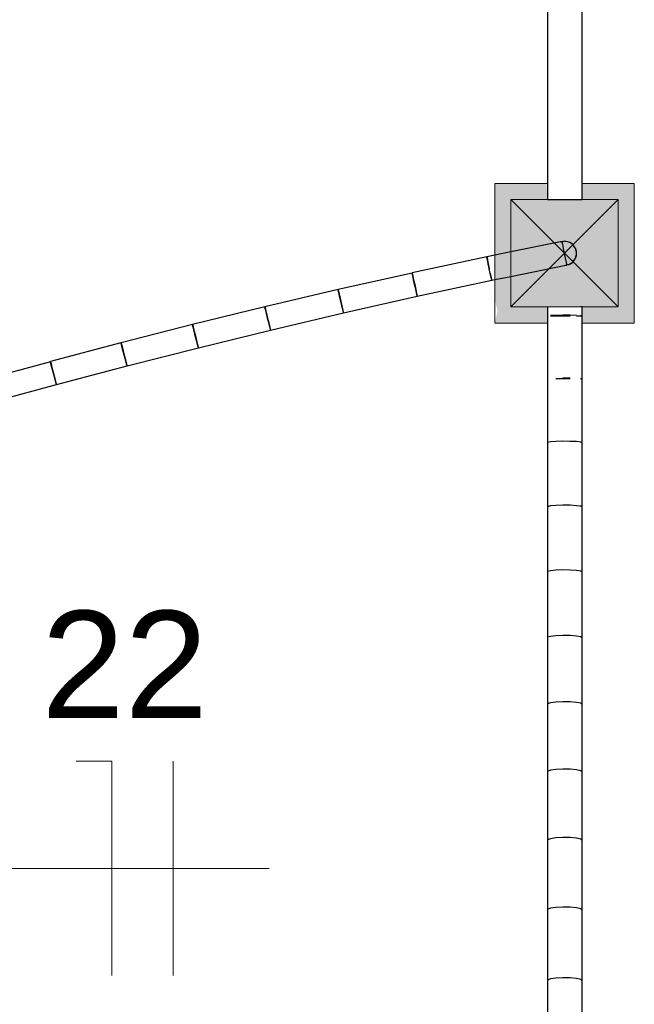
# Model space of a CAD drawing. Header units: millimetres. Extents: x 4480191 to 4481199, y -30324204 to -30323479.
# Tile 205 of 243: x 4480203.33 to 4480204.48, y -30323776.43 to -30323774.59. Entities that reach past the tile are written whole.
import ezdxf

# ---------------------------------------------------------------- set-up
doc = ezdxf.new("R2010")
doc.units = ezdxf.units.MM
doc.linetypes.add('NULL', pattern=[0])
for name, color, linetype, lineweight in [('Caixas de passagem', 134, 'Continuous', 5), ('Caixas de passagem - Hachuras', 174, 'Continuous', 5), ('EL-Caixa de passagem de fiação ARC', 9, 'Continuous', 18), ('EL-Condutos ARC (Teto)', 150, 'Continuous', 25), ('EL-Condutos QD (Direta)', 14, 'Continuous', 25), ('EL-Condutos QD (Teto)', 32, 'Continuous', 25), ('EL-Fios (Fase 3) ARC', 1, 'Continuous', 15), ('EL-Fios (Neutro) ARC', 5, 'Continuous', 15), ('EL-Textos fios ARC', 7, 'Continuous', 9)]:
    doc.layers.add(name, color=color, linetype=linetype, lineweight=lineweight)
doc.styles.add('ARIAL', font='arial.ttf')

msp = doc.modelspace()

# ---------------------------------------------------------------- hatches: boundary and pattern name
at = {"layer": 'Caixas de passagem - Hachuras', "linetype": 'Continuous'}
for points in [[(4480204.2457, -30323774.9298), (4480204.3457, -30323775.0298), (4480204.4457, -30323774.9298)], [(4480204.2457, -30323774.9298), (4480204.2457, -30323775.1298), (4480204.3457, -30323775.0298)], [(4480204.4457, -30323774.9298), (4480204.3457, -30323775.0298), (4480204.4457, -30323775.1298)], [(4480204.3457, -30323775.0298), (4480204.2457, -30323775.1298), (4480204.4457, -30323775.1298)]]:
    msp.add_hatch(color=174, dxfattribs=at).paths.add_polyline_path(points)
at = {"layer": 'EL-Caixa de passagem de fiação ARC', "linetype": 'Continuous'}
for points in [[(4480204.3135, -30323775.13), (4480204.2502, -30323775.1285), (4480204.2493, -30323775.1222), (4480204.2771, -30323775.1232), (4480204.3135, -30323774.9977), (4480204.2157, -30323774.8999), (4480204.2157, -30323775.1159), (4480204.2205, -30323775.1374), (4480204.2157, -30323775.1599), (4480204.3135, -30323775.1599)], [(4480204.3118, -30323774.8999), (4480204.2157, -30323774.8999), (4480204.2457, -30323774.9299), (4480204.3135, -30323774.9299)], [(4480204.3786, -30323774.9299), (4480204.4457, -30323774.9299), (4480204.4457, -30323775.1299), (4480204.4757, -30323775.1599), (4480204.4757, -30323774.8999), (4480204.3786, -30323774.8999)], [(4480204.3676, -30323775.0396), (4480204.3645, -30323775.0487), (4480204.2457, -30323775.0729), (4480204.2457, -30323775.1212), (4480204.2508, -30323775.1272), (4480204.3135, -30323775.0956), (4480204.3135, -30323775.0883), (4480204.3524, -30323775.063), (4480204.352, -30323775.0613), (4480204.3135, -30323775.0883), (4480204.3135, -30323775.0956), (4480204.2457, -30323775.1298), (4480204.4457, -30323775.1299), (4480204.4457, -30323774.9299), (4480204.2457, -30323774.9299), (4480204.3115, -30323774.9957), (4480204.3392, -30323775.0085), (4480204.3407, -30323775.0052), (4480204.3631, -30323775.0151)], [(4480204.3479, -30323775.0521), (4480204.3215, -30323775.0104), (4480204.3457, -30323775.0298), (4480204.2457, -30323774.9299), (4480204.2457, -30323775.0413), (4480204.2929, -30323775.0463)], [(4480204.3786, -30323775.0628), (4480204.3135, -30323774.9977), (4480204.3135, -30323775.1015)], [(4480204.3786, -30323775.1297), (4480204.3786, -30323775.1599), (4480204.4757, -30323775.1599), (4480204.4469, -30323775.1311), (4480204.397, -30323775.1286)]]:
    msp.add_hatch(color=254, dxfattribs=at).paths.add_polyline_path(points)

# ---------------------------------------------------------------- linework, layer by layer
at = {"layer": 'Caixas de passagem'}
for p, q in [((4480204.2457, -30323775.1298), (4480204.2457, -30323774.9298)), ((4480204.2457, -30323774.9298), (4480204.4457, -30323774.9298)), ((4480204.4457, -30323775.1298), (4480204.2457, -30323774.9298)), ((4480204.4457, -30323774.9298), (4480204.2457, -30323775.1298)), ((4480204.4457, -30323774.9298), (4480204.4457, -30323775.1298)), ((4480204.4457, -30323775.1298), (4480204.2457, -30323775.1298))]:
    msp.add_line(p, q, dxfattribs=at)
at = {"layer": 'EL-Caixa de passagem de fiação ARC'}
for p, q in [((4480204.2157, -30323774.8999), (4480204.2157, -30323775.1159)), ((4480204.234, -30323774.8999), (4480204.2157, -30323774.8999)), ((4480204.2457, -30323774.8999), (4480204.234, -30323774.8999)), ((4480204.3118, -30323774.8999), (4480204.2457, -30323774.8999)), ((4480204.3135, -30323774.8999), (4480204.3118, -30323774.8999)), ((4480204.4275, -30323774.8999), (4480204.3786, -30323774.8999)), ((4480204.4457, -30323774.8999), (4480204.4275, -30323774.8999)), ((4480204.4757, -30323774.8999), (4480204.4457, -30323774.8999)), ((4480204.4757, -30323774.9299), (4480204.4757, -30323774.8999)), ((4480204.2673, -30323774.9299), (4480204.2457, -30323774.9299)), ((4480204.2457, -30323774.9299), (4480204.2457, -30323774.9743)), ((4480204.3135, -30323774.9299), (4480204.2673, -30323774.9299)), ((4480204.3252, -30323774.9299), (4480204.3135, -30323774.9299)), ((4480204.3676, -30323774.9299), (4480204.3252, -30323774.9299)), ((4480204.3786, -30323774.9299), (4480204.3676, -30323774.9299)), ((4480204.4141, -30323774.9299), (4480204.3786, -30323774.9299)), ((4480204.4457, -30323774.9299), (4480204.4141, -30323774.9299)), ((4480204.4457, -30323774.9693), (4480204.4457, -30323774.9299)), ((4480204.4757, -30323774.9423), (4480204.4757, -30323774.9299)), ((4480204.4757, -30323774.9806), (4480204.4757, -30323774.9423)), ((4480204.2457, -30323774.9743), (4480204.2457, -30323775.0184)), ((4480204.4457, -30323774.9867), (4480204.4457, -30323774.9693)), ((4480204.4457, -30323774.9973), (4480204.4457, -30323774.9867)), ((4480204.4757, -30323774.9941), (4480204.4757, -30323774.9806)), ((4480204.4457, -30323775.0092), (4480204.4457, -30323774.9973)), ((4480204.4457, -30323775.0204), (4480204.4457, -30323775.0092)), ((4480204.4757, -30323775.0106), (4480204.4757, -30323774.9941)), ((4480204.4757, -30323775.0491), (4480204.4757, -30323775.0106)), ((4480204.2457, -30323775.0184), (4480204.2457, -30323775.0413)), ((4480204.4457, -30323775.0393), (4480204.4457, -30323775.0204)), ((4480204.4457, -30323775.0624), (4480204.4457, -30323775.0393)), ((4480204.4457, -30323775.0703), (4480204.4457, -30323775.0624)), ((4480204.4757, -30323775.0656), (4480204.4757, -30323775.0491)), ((4480204.4757, -30323775.1174), (4480204.4757, -30323775.0656)), ((4480204.2457, -30323775.0729), (4480204.2457, -30323775.0854)), ((4480204.4457, -30323775.0904), (4480204.4457, -30323775.0703)), ((4480204.2457, -30323775.0854), (4480204.2457, -30323775.1212)), ((4480204.4457, -30323775.1299), (4480204.4457, -30323775.0904)), ((4480204.2157, -30323775.1159), (4480204.2157, -30323775.1192)), ((4480204.2157, -30323775.1192), (4480204.2157, -30323775.1266)), ((4480204.2457, -30323775.1212), (4480204.2457, -30323775.1271)), ((4480204.4757, -30323775.1299), (4480204.4757, -30323775.1174)), ((4480204.2157, -30323775.1266), (4480204.2157, -30323775.1283)), ((4480204.2157, -30323775.1283), (4480204.2157, -30323775.1309)), ((4480204.2157, -30323775.1309), (4480204.2157, -30323775.1328)), ((4480204.2157, -30323775.1328), (4480204.2157, -30323775.136)), ((4480204.2157, -30323775.136), (4480204.2157, -30323775.1372)), ((4480204.2157, -30323775.1372), (4480204.2157, -30323775.1433)), ((4480204.2457, -30323775.1271), (4480204.2457, -30323775.1285)), ((4480204.2457, -30323775.1285), (4480204.2457, -30323775.1293)), ((4480204.2457, -30323775.1293), (4480204.2457, -30323775.1298)), ((4480204.2457, -30323775.1298), (4480204.2457, -30323775.1299)), ((4480204.2457, -30323775.1299), (4480204.2972, -30323775.1299)), ((4480204.2972, -30323775.1299), (4480204.3104, -30323775.1299)), ((4480204.3104, -30323775.1299), (4480204.3135, -30323775.1299)), ((4480204.3135, -30323775.1299), (4480204.3252, -30323775.1299)), ((4480204.3252, -30323775.1299), (4480204.3659, -30323775.1299)), ((4480204.3659, -30323775.1299), (4480204.3676, -30323775.1299)), ((4480204.3676, -30323775.1299), (4480204.3786, -30323775.1299)), ((4480204.3786, -30323775.1299), (4480204.3853, -30323775.1299)), ((4480204.3853, -30323775.1299), (4480204.4091, -30323775.1299)), ((4480204.4091, -30323775.1299), (4480204.4142, -30323775.1299)), ((4480204.4142, -30323775.1299), (4480204.4457, -30323775.1299)), ((4480204.4757, -30323775.1599), (4480204.4757, -30323775.1299)), ((4480204.2157, -30323775.1433), (4480204.2157, -30323775.145)), ((4480204.2157, -30323775.145), (4480204.2157, -30323775.1478)), ((4480204.2157, -30323775.1478), (4480204.2157, -30323775.1495)), ((4480204.2157, -30323775.1495), (4480204.2157, -30323775.1495)), ((4480204.2157, -30323775.1495), (4480204.2157, -30323775.1553)), ((4480204.2157, -30323775.1553), (4480204.2157, -30323775.1599)), ((4480204.2157, -30323775.1599), (4480204.3135, -30323775.1599)), ((4480204.3786, -30323775.1599), (4480204.4757, -30323775.1599))]:
    msp.add_line(p, q, dxfattribs=at)
at = {"layer": 'EL-Condutos ARC (Teto)'}
for p, q in [((4480204.3383, -30323775.0086), (4480204.2457, -30323775.0274)), ((4480204.3413, -30323775.0083), (4480204.3373, -30323775.0092)), ((4480204.3412, -30323775.008), (4480204.3383, -30323775.0086)), ((4480204.3413, -30323775.0083), (4480204.3388, -30323775.0085)), ((4480204.3413, -30323775.0083), (4480204.3412, -30323775.008)), ((4480204.3419, -30323775.0082), (4480204.3413, -30323775.0083)), ((4480204.3413, -30323775.0083), (4480204.3413, -30323775.0083)), ((4480204.3414, -30323775.009), (4480204.3413, -30323775.0083)), ((4480204.3424, -30323775.0137), (4480204.3414, -30323775.009)), ((4480204.3457, -30323775.0075), (4480204.3419, -30323775.0082)), ((4480204.3468, -30323775.0077), (4480204.3457, -30323775.0075)), ((4480204.348, -30323775.0076), (4480204.3468, -30323775.0077)), ((4480204.3516, -30323775.0087), (4480204.3468, -30323775.0077)), ((4480204.3516, -30323775.0087), (4480204.348, -30323775.0076)), ((4480204.3535, -30323775.0092), (4480204.3516, -30323775.0087)), ((4480204.3542, -30323775.0092), (4480204.3535, -30323775.0092)), ((4480204.3555, -30323775.01), (4480204.3542, -30323775.0092)), ((4480204.3589, -30323775.0122), (4480204.3555, -30323775.01)), ((4480204.3569, -30323775.0104), (4480204.3555, -30323775.01)), ((4480204.3589, -30323775.0122), (4480204.3569, -30323775.0104)), ((4480204.2457, -30323775.0274), (4480204.2157, -30323775.0336)), ((4480204.3439, -30323775.0211), (4480204.3424, -30323775.0137)), ((4480204.3457, -30323775.03), (4480204.3439, -30323775.0211)), ((4480204.3615, -30323775.014), (4480204.3589, -30323775.0122)), ((4480204.3625, -30323775.0155), (4480204.3615, -30323775.014)), ((4480204.3648, -30323775.0189), (4480204.3625, -30323775.0155)), ((4480204.3638, -30323775.0167), (4480204.3625, -30323775.0155)), ((4480204.3648, -30323775.0189), (4480204.3638, -30323775.0167)), ((4480204.3664, -30323775.0213), (4480204.3648, -30323775.0189)), ((4480204.3668, -30323775.0234), (4480204.3664, -30323775.0213)), ((4480204.3676, -30323775.0274), (4480204.3668, -30323775.0234)), ((4480204.3676, -30323775.0252), (4480204.3668, -30323775.0234)), ((4480204.3676, -30323775.0274), (4480204.3676, -30323775.0252)), ((4480204.3681, -30323775.0299), (4480204.3676, -30323775.0274)), ((4480204.2005, -30323775.0367), (4480204.0614, -30323775.0665)), ((4480204.2007, -30323775.0376), (4480204.2005, -30323775.0367)), ((4480204.2157, -30323775.0336), (4480204.2007, -30323775.0366)), ((4480204.2007, -30323775.0366), (4480204.201, -30323775.0376)), ((4480204.2017, -30323775.0421), (4480204.2007, -30323775.0376)), ((4480204.201, -30323775.0376), (4480204.2019, -30323775.0423)), ((4480204.2033, -30323775.0495), (4480204.2017, -30323775.0421)), ((4480204.2019, -30323775.0423), (4480204.2034, -30323775.0497)), ((4480204.3475, -30323775.039), (4480204.3457, -30323775.03)), ((4480204.349, -30323775.0463), (4480204.3475, -30323775.039)), ((4480204.3499, -30323775.0508), (4480204.349, -30323775.0463)), ((4480204.3555, -30323775.0497), (4480204.3589, -30323775.0475)), ((4480204.3569, -30323775.0492), (4480204.3589, -30323775.0475)), ((4480204.3589, -30323775.0475), (4480204.3615, -30323775.0457)), ((4480204.3615, -30323775.0457), (4480204.3625, -30323775.0441)), ((4480204.3625, -30323775.0441), (4480204.3648, -30323775.0408)), ((4480204.3625, -30323775.0441), (4480204.3638, -30323775.043)), ((4480204.3638, -30323775.043), (4480204.3648, -30323775.0408)), ((4480204.3648, -30323775.0408), (4480204.3664, -30323775.0384)), ((4480204.3664, -30323775.0384), (4480204.3668, -30323775.0363)), ((4480204.3668, -30323775.0363), (4480204.3676, -30323775.0323)), ((4480204.3668, -30323775.0363), (4480204.3676, -30323775.0345)), ((4480204.3676, -30323775.0323), (4480204.3681, -30323775.0299)), ((4480204.3676, -30323775.0345), (4480204.3676, -30323775.0323)), ((4480204.2052, -30323775.0584), (4480204.2033, -30323775.0495)), ((4480204.2034, -30323775.0497), (4480204.2052, -30323775.0586)), ((4480204.2052, -30323775.0587), (4480204.2052, -30323775.0584)), ((4480204.2052, -30323775.0586), (4480204.2052, -30323775.0587)), ((4480204.2052, -30323775.0587), (4480204.2053, -30323775.0588)), ((4480204.2071, -30323775.0673), (4480204.2052, -30323775.0587)), ((4480204.2457, -30323775.0729), (4480204.3479, -30323775.0521)), ((4480204.3468, -30323775.052), (4480204.35, -30323775.0513)), ((4480204.3468, -30323775.052), (4480204.348, -30323775.0521)), ((4480204.348, -30323775.0521), (4480204.3501, -30323775.0515)), ((4480204.3484, -30323775.052), (4480204.3501, -30323775.0517)), ((4480204.35, -30323775.0513), (4480204.3516, -30323775.051)), ((4480204.3501, -30323775.0515), (4480204.35, -30323775.0513)), ((4480204.3501, -30323775.0515), (4480204.3516, -30323775.051)), ((4480204.3501, -30323775.0517), (4480204.3501, -30323775.0515)), ((4480204.3516, -30323775.051), (4480204.3535, -30323775.0505)), ((4480204.3535, -30323775.0505), (4480204.3542, -30323775.0505)), ((4480204.3542, -30323775.0505), (4480204.3555, -30323775.0497)), ((4480204.3555, -30323775.0497), (4480204.3569, -30323775.0492)), ((4480204.0612, -30323775.0666), (4480203.9235, -30323775.0975)), ((4480204.0614, -30323775.0674), (4480204.0612, -30323775.0666)), ((4480204.0614, -30323775.0665), (4480204.0616, -30323775.0674)), ((4480204.0624, -30323775.0719), (4480204.0614, -30323775.0674)), ((4480204.0616, -30323775.0674), (4480204.0626, -30323775.072)), ((4480204.064, -30323775.0791), (4480204.0624, -30323775.0719)), ((4480204.0626, -30323775.072), (4480204.0641, -30323775.0793)), ((4480204.066, -30323775.088), (4480204.064, -30323775.0791)), ((4480204.0641, -30323775.0793), (4480204.0661, -30323775.0882)), ((4480204.071, -30323775.11), (4480204.2099, -30323775.0802)), ((4480204.207, -30323775.0675), (4480204.2085, -30323775.0749)), ((4480204.2087, -30323775.0747), (4480204.2071, -30323775.0673)), ((4480204.2085, -30323775.0749), (4480204.2095, -30323775.0794)), ((4480204.2097, -30323775.0793), (4480204.2087, -30323775.0747)), ((4480204.2095, -30323775.0794), (4480204.2096, -30323775.0802)), ((4480204.2099, -30323775.0802), (4480204.2097, -30323775.0793)), ((4480204.2099, -30323775.0802), (4480204.2157, -30323775.079)), ((4480204.2099, -30323775.0802), (4480204.2099, -30323775.0802)), ((4480204.2157, -30323775.079), (4480204.2457, -30323775.0729)), ((4480203.9232, -30323775.0976), (4480203.787, -30323775.1296)), ((4480203.9234, -30323775.0984), (4480203.9232, -30323775.0976)), ((4480203.9244, -30323775.1027), (4480203.9234, -30323775.0984)), ((4480203.9235, -30323775.0975), (4480203.9236, -30323775.0984)), ((4480203.9236, -30323775.0984), (4480203.9246, -30323775.1028)), ((4480203.9261, -30323775.1099), (4480203.9244, -30323775.1027)), ((4480203.9246, -30323775.1028), (4480203.9263, -30323775.1101)), ((4480204.068, -30323775.0969), (4480204.066, -30323775.088)), ((4480204.0661, -30323775.0882), (4480204.068, -30323775.0971)), ((4480204.0697, -30323775.1043), (4480204.068, -30323775.0969)), ((4480204.068, -30323775.0971), (4480204.0695, -30323775.1045)), ((4480203.9282, -30323775.1188), (4480203.9261, -30323775.1099)), ((4480203.9263, -30323775.1101), (4480203.9283, -30323775.119)), ((4480203.9303, -30323775.1277), (4480203.9282, -30323775.1188)), ((4480203.9283, -30323775.119), (4480203.9303, -30323775.1279)), ((4480203.9334, -30323775.1409), (4480204.071, -30323775.11)), ((4480204.0695, -30323775.1045), (4480204.0705, -30323775.1091)), ((4480204.0707, -30323775.109), (4480204.0697, -30323775.1043)), ((4480204.0705, -30323775.1091), (4480204.0707, -30323775.11)), ((4480204.071, -30323775.11), (4480204.0707, -30323775.109)), ((4480204.071, -30323775.11), (4480204.071, -30323775.11)), ((4480203.7868, -30323775.1297), (4480203.652, -30323775.1627)), ((4480203.7869, -30323775.1304), (4480203.7868, -30323775.1297)), ((4480203.788, -30323775.1347), (4480203.7869, -30323775.1304)), ((4480203.787, -30323775.1296), (4480203.7871, -30323775.1304)), ((4480203.7871, -30323775.1304), (4480203.7882, -30323775.1347)), ((4480203.7897, -30323775.1418), (4480203.788, -30323775.1347)), ((4480203.7882, -30323775.1347), (4480203.7899, -30323775.142)), ((4480203.9321, -30323775.1351), (4480203.9303, -30323775.1277)), ((4480203.9303, -30323775.1279), (4480203.9319, -30323775.1353)), ((4480203.9319, -30323775.1353), (4480203.933, -30323775.1399)), ((4480203.9332, -30323775.1398), (4480203.9321, -30323775.1351)), ((4480203.7919, -30323775.1506), (4480203.7897, -30323775.1418)), ((4480203.7899, -30323775.142), (4480203.7919, -30323775.1508)), ((4480203.794, -30323775.1595), (4480203.7919, -30323775.1506)), ((4480203.7919, -30323775.1508), (4480203.794, -30323775.1597)), ((4480203.7974, -30323775.1729), (4480203.9334, -30323775.141)), ((4480203.933, -30323775.1399), (4480203.9332, -30323775.141)), ((4480203.9334, -30323775.1409), (4480203.9332, -30323775.1398)), ((4480203.9334, -30323775.141), (4480203.9334, -30323775.1409)), ((4480203.6518, -30323775.1628), (4480203.5186, -30323775.1966)), ((4480203.652, -30323775.1634), (4480203.6518, -30323775.1628)), ((4480203.652, -30323775.1627), (4480203.6522, -30323775.1634)), ((4480203.653, -30323775.1676), (4480203.652, -30323775.1634)), ((4480203.6522, -30323775.1634), (4480203.6532, -30323775.1676)), ((4480203.6548, -30323775.1747), (4480203.653, -30323775.1676)), ((4480203.6532, -30323775.1676), (4480203.6549, -30323775.1748)), ((4480203.657, -30323775.1834), (4480203.6548, -30323775.1747)), ((4480203.6549, -30323775.1748), (4480203.6571, -30323775.1836)), ((4480203.6628, -30323775.2059), (4480203.7974, -30323775.173)), ((4480203.7959, -30323775.167), (4480203.794, -30323775.1595)), ((4480203.794, -30323775.1597), (4480203.7958, -30323775.1671)), ((4480203.7958, -30323775.1671), (4480203.7969, -30323775.1719)), ((4480203.7971, -30323775.1717), (4480203.7959, -30323775.167)), ((4480203.7969, -30323775.1719), (4480203.7972, -30323775.173)), ((4480203.7974, -30323775.1729), (4480203.7971, -30323775.1717)), ((4480203.7974, -30323775.173), (4480203.7974, -30323775.1729)), ((4480203.6593, -30323775.1923), (4480203.657, -30323775.1834)), ((4480203.6571, -30323775.1836), (4480203.6593, -30323775.1925)), ((4480203.6612, -30323775.1998), (4480203.6593, -30323775.1923)), ((4480203.6593, -30323775.1925), (4480203.6611, -30323775.2)), ((4480203.5184, -30323775.1967), (4480203.3868, -30323775.2313)), ((4480203.5186, -30323775.1972), (4480203.5184, -30323775.1967)), ((4480203.5186, -30323775.1966), (4480203.5188, -30323775.1972)), ((4480203.5196, -30323775.2013), (4480203.5186, -30323775.1972)), ((4480203.5188, -30323775.1972), (4480203.5198, -30323775.2014)), ((4480203.5214, -30323775.2084), (4480203.5196, -30323775.2013)), ((4480203.5198, -30323775.2014), (4480203.5216, -30323775.2085)), ((4480203.5237, -30323775.2171), (4480203.5214, -30323775.2084)), ((4480203.5216, -30323775.2085), (4480203.5238, -30323775.2173)), ((4480203.5298, -30323775.2397), (4480203.6628, -30323775.2059)), ((4480203.6611, -30323775.2), (4480203.6623, -30323775.2047)), ((4480203.6624, -30323775.2046), (4480203.6612, -30323775.1998)), ((4480203.6623, -30323775.2047), (4480203.6626, -30323775.2059)), ((4480203.6628, -30323775.2059), (4480203.6624, -30323775.2046)), ((4480203.3868, -30323775.2313), (4480203.387, -30323775.2319)), ((4480203.5261, -30323775.226), (4480203.5237, -30323775.2171)), ((4480203.5238, -30323775.2173), (4480203.5261, -30323775.2262)), ((4480203.5281, -30323775.2335), (4480203.5261, -30323775.226)), ((4480203.5261, -30323775.2262), (4480203.528, -30323775.2337)), ((4480203.3868, -30323775.2319), (4480203.2568, -30323775.2672)), ((4480203.3878, -30323775.2359), (4480203.3868, -30323775.2319)), ((4480203.387, -30323775.2319), (4480203.388, -30323775.236)), ((4480203.3897, -30323775.2429), (4480203.3878, -30323775.2359)), ((4480203.388, -30323775.236), (4480203.3898, -30323775.243)), ((4480203.392, -30323775.2516), (4480203.3897, -30323775.2429)), ((4480203.3898, -30323775.243), (4480203.3921, -30323775.2517)), ((4480203.3983, -30323775.2743), (4480203.5298, -30323775.2397)), ((4480203.528, -30323775.2337), (4480203.5292, -30323775.2385)), ((4480203.5294, -30323775.2384), (4480203.5281, -30323775.2335)), ((4480203.5292, -30323775.2385), (4480203.5296, -30323775.2398)), ((4480203.5298, -30323775.2397), (4480203.5294, -30323775.2384)), ((4480203.3945, -30323775.2604), (4480203.392, -30323775.2516)), ((4480203.3921, -30323775.2517), (4480203.3945, -30323775.2606)), ((4480203.3965, -30323775.268), (4480203.3945, -30323775.2604)), ((4480203.3945, -30323775.2606), (4480203.3965, -30323775.2681)), ((4480203.3979, -30323775.2729), (4480203.3965, -30323775.268)), ((4480203.3965, -30323775.2681), (4480203.3978, -30323775.273)), ((4480203.2686, -30323775.3096), (4480203.3983, -30323775.2743)), ((4480203.3978, -30323775.273), (4480203.3982, -30323775.2744)), ((4480203.3983, -30323775.2743), (4480203.3979, -30323775.2729))]:
    msp.add_line(p, q, dxfattribs=at)
at = {"layer": 'EL-Condutos QD (Direta)'}
for p, q in [((4480204.3135, -30323775.1298), (4480204.3135, -30323775.1464)), ((4480204.3786, -30323775.1299), (4480204.3757, -30323775.1297)), ((4480204.3786, -30323775.1466), (4480204.3786, -30323775.1299)), ((4480204.3135, -30323775.1464), (4480204.3135, -30323775.1465)), ((4480204.3135, -30323775.1464), (4480204.3135, -30323775.1465)), ((4480204.3135, -30323775.1465), (4480204.3135, -30323775.1599)), ((4480204.3292, -30323775.1455), (4480204.3191, -30323775.1459)), ((4480204.3191, -30323775.1464), (4480204.3292, -30323775.1462)), ((4480204.3422, -30323775.1453), (4480204.3292, -30323775.1455)), ((4480204.3292, -30323775.1462), (4480204.3422, -30323775.1462)), ((4480204.3558, -30323775.1454), (4480204.3422, -30323775.1453)), ((4480204.3422, -30323775.1462), (4480204.3558, -30323775.1462)), ((4480204.3677, -30323775.1457), (4480204.3558, -30323775.1454)), ((4480204.3677, -30323775.1463), (4480204.3757, -30323775.1465)), ((4480204.3778, -30323775.1465), (4480204.3757, -30323775.1461)), ((4480204.3757, -30323775.1465), (4480204.3786, -30323775.1466)), ((4480204.3786, -30323775.1466), (4480204.3778, -30323775.1465)), ((4480204.3786, -30323775.1599), (4480204.3786, -30323775.1466)), ((4480204.3135, -30323775.1599), (4480204.3135, -30323775.264)), ((4480204.3786, -30323775.2643), (4480204.3786, -30323775.1599)), ((4480204.3135, -30323775.2639), (4480204.3135, -30323775.264)), ((4480204.3135, -30323775.264), (4480204.3135, -30323775.3825)), ((4480204.3292, -30323775.2631), (4480204.3422, -30323775.263)), ((4480204.3558, -30323775.2623), (4480204.3422, -30323775.2622)), ((4480204.3422, -30323775.263), (4480204.3558, -30323775.263)), ((4480204.377, -30323775.2638), (4480204.3757, -30323775.2634)), ((4480204.3757, -30323775.2638), (4480204.3786, -30323775.2643)), ((4480204.3786, -30323775.2643), (4480204.377, -30323775.2638)), ((4480204.3786, -30323775.383), (4480204.3786, -30323775.2643)), ((4480204.3191, -30323775.3813), (4480204.3135, -30323775.3824)), ((4480204.3135, -30323775.3824), (4480204.3135, -30323775.5022)), ((4480204.3292, -30323775.3805), (4480204.3191, -30323775.3813)), ((4480204.3422, -30323775.3802), (4480204.3292, -30323775.3805)), ((4480204.3558, -30323775.3803), (4480204.3422, -30323775.3802)), ((4480204.3677, -30323775.3809), (4480204.3558, -30323775.3803)), ((4480204.3757, -30323775.3818), (4480204.3677, -30323775.3809)), ((4480204.3786, -30323775.383), (4480204.3757, -30323775.3818)), ((4480204.3786, -30323775.5028), (4480204.3786, -30323775.383)), ((4480204.3191, -30323775.5007), (4480204.3135, -30323775.5021)), ((4480204.3135, -30323775.5021), (4480204.3135, -30323775.6231)), ((4480204.3292, -30323775.4998), (4480204.3191, -30323775.5007)), ((4480204.3422, -30323775.4993), (4480204.3292, -30323775.4998)), ((4480204.3558, -30323775.4995), (4480204.3422, -30323775.4993)), ((4480204.3677, -30323775.5002), (4480204.3558, -30323775.4995)), ((4480204.3757, -30323775.5014), (4480204.3677, -30323775.5002)), ((4480204.3786, -30323775.5028), (4480204.3757, -30323775.5014)), ((4480204.3786, -30323775.6239), (4480204.3786, -30323775.5028)), ((4480204.3191, -30323775.6215), (4480204.3135, -30323775.623)), ((4480204.3135, -30323775.623), (4480204.3135, -30323775.7456)), ((4480204.3292, -30323775.6204), (4480204.3191, -30323775.6215)), ((4480204.3422, -30323775.6199), (4480204.3292, -30323775.6204)), ((4480204.3558, -30323775.6201), (4480204.3422, -30323775.6199)), ((4480204.3677, -30323775.6209), (4480204.3558, -30323775.6201)), ((4480204.3757, -30323775.6222), (4480204.3677, -30323775.6209)), ((4480204.3786, -30323775.6239), (4480204.3757, -30323775.6222)), ((4480204.3786, -30323775.7464), (4480204.3786, -30323775.6239)), ((4480204.3191, -30323775.7438), (4480204.3135, -30323775.7455)), ((4480204.3292, -30323775.7425), (4480204.3191, -30323775.7438)), ((4480204.3422, -30323775.742), (4480204.3292, -30323775.7425)), ((4480204.3558, -30323775.7422), (4480204.3422, -30323775.742)), ((4480204.3677, -30323775.7431), (4480204.3558, -30323775.7422)), ((4480204.3757, -30323775.7446), (4480204.3677, -30323775.7431)), ((4480204.3786, -30323775.7464), (4480204.3757, -30323775.7446)), ((4480204.3135, -30323775.7455), (4480204.3135, -30323775.8696)), ((4480204.3786, -30323775.8705), (4480204.3786, -30323775.7464)), ((4480204.3191, -30323775.8677), (4480204.3135, -30323775.8695)), ((4480204.3135, -30323775.8695), (4480204.3135, -30323775.9953)), ((4480204.3292, -30323775.8663), (4480204.3191, -30323775.8677)), ((4480204.3422, -30323775.8657), (4480204.3292, -30323775.8663)), ((4480204.3558, -30323775.8659), (4480204.3422, -30323775.8657)), ((4480204.3677, -30323775.8669), (4480204.3558, -30323775.8659)), ((4480204.3757, -30323775.8685), (4480204.3677, -30323775.8669)), ((4480204.3786, -30323775.8705), (4480204.3757, -30323775.8685)), ((4480204.3786, -30323775.9963), (4480204.3786, -30323775.8705)), ((4480204.3191, -30323775.9933), (4480204.3135, -30323775.9953)), ((4480204.3135, -30323775.9953), (4480204.3135, -30323776.123)), ((4480204.3292, -30323775.9919), (4480204.3191, -30323775.9933)), ((4480204.3422, -30323775.9912), (4480204.3292, -30323775.9919)), ((4480204.3558, -30323775.9914), (4480204.3422, -30323775.9912)), ((4480204.3677, -30323775.9925), (4480204.3558, -30323775.9914)), ((4480204.3757, -30323775.9942), (4480204.3677, -30323775.9925)), ((4480204.3786, -30323775.9963), (4480204.3757, -30323775.9942)), ((4480204.3786, -30323776.1241), (4480204.3786, -30323775.9963)), ((4480204.3191, -30323776.1209), (4480204.3135, -30323776.1229)), ((4480204.3135, -30323776.1229), (4480204.3135, -30323776.2526)), ((4480204.3292, -30323776.1194), (4480204.3191, -30323776.1209)), ((4480204.3422, -30323776.1187), (4480204.3292, -30323776.1194)), ((4480204.3558, -30323776.1189), (4480204.3422, -30323776.1187)), ((4480204.3677, -30323776.12), (4480204.3558, -30323776.1189)), ((4480204.3757, -30323776.1218), (4480204.3677, -30323776.12)), ((4480204.3786, -30323776.1241), (4480204.3757, -30323776.1218)), ((4480204.3786, -30323776.2538), (4480204.3786, -30323776.1241)), ((4480204.3191, -30323776.2505), (4480204.3135, -30323776.2526)), ((4480204.3135, -30323776.2526), (4480204.3135, -30323776.3845)), ((4480204.3292, -30323776.2489), (4480204.3191, -30323776.2505)), ((4480204.3422, -30323776.2482), (4480204.3292, -30323776.2489)), ((4480204.3558, -30323776.2484), (4480204.3422, -30323776.2482)), ((4480204.3677, -30323776.2496), (4480204.3558, -30323776.2484)), ((4480204.3757, -30323776.2515), (4480204.3677, -30323776.2496)), ((4480204.3786, -30323776.2538), (4480204.3757, -30323776.2515)), ((4480204.3786, -30323776.3856), (4480204.3786, -30323776.2538)), ((4480204.3191, -30323776.3823), (4480204.3135, -30323776.3844)), ((4480204.3135, -30323776.3844), (4480204.3135, -30323776.5186)), ((4480204.3292, -30323776.3807), (4480204.3191, -30323776.3823)), ((4480204.3422, -30323776.38), (4480204.3292, -30323776.3807)), ((4480204.3558, -30323776.3802), (4480204.3422, -30323776.38)), ((4480204.3677, -30323776.3814), (4480204.3558, -30323776.3802)), ((4480204.3757, -30323776.3833), (4480204.3677, -30323776.3814)), ((4480204.3786, -30323776.3856), (4480204.3757, -30323776.3833)), ((4480204.3786, -30323776.5198), (4480204.3786, -30323776.3856))]:
    msp.add_line(p, q, dxfattribs=at)
at = {"layer": 'EL-Condutos QD (Teto)'}
for p, q in [((4480204.3135, -30323773.9473), (4480204.3135, -30323774.8999)), ((4480204.3786, -30323774.8999), (4480204.3786, -30323773.9473)), ((4480204.3135, -30323774.8999), (4480204.3135, -30323774.9299)), ((4480204.3786, -30323774.9299), (4480204.3786, -30323774.8999)), ((4480204.3135, -30323774.9299), (4480204.3191, -30323774.9299)), ((4480204.3191, -30323774.9299), (4480204.3292, -30323774.9299)), ((4480204.3292, -30323774.9299), (4480204.3422, -30323774.9299)), ((4480204.3422, -30323774.9299), (4480204.3558, -30323774.9299)), ((4480204.3558, -30323774.9299), (4480204.3677, -30323774.9299)), ((4480204.3677, -30323774.9299), (4480204.3757, -30323774.9299)), ((4480204.3757, -30323774.9299), (4480204.3786, -30323774.9299))]:
    msp.add_line(p, q, dxfattribs=at)
at = {"layer": 'EL-Fios (Fase 3) ARC'}
msp.add_line((4480203.6157, -30323776.3761), (4480203.6157, -30323775.9761), dxfattribs=at)
at = {"layer": 'EL-Fios (Neutro) ARC'}
for p, q in [((4480203.5015, -30323775.9761), (4480203.4348, -30323775.9761)), ((4480203.5015, -30323776.3761), (4480203.5015, -30323775.9761))]:
    msp.add_line(p, q, dxfattribs=at)
at = {"layer": 'EL-Textos fios ARC'}
msp.add_line((4480202.7538, -30323776.1761), (4480203.7949, -30323776.1761), dxfattribs=at)

# ---------------------------------------------------------------- texts
at = {"layer": 'EL-Textos fios ARC', "linetype": 'NULL', "insert": (4480203.3699, -30323775.8961), "char_height": 0.2, "width": 0.621341, "attachment_point": 7, "line_spacing_factor": 0.6, "style": 'ARIAL'}
msp.add_mtext('22', dxfattribs=at)

doc.saveas('drawing.dxf')
